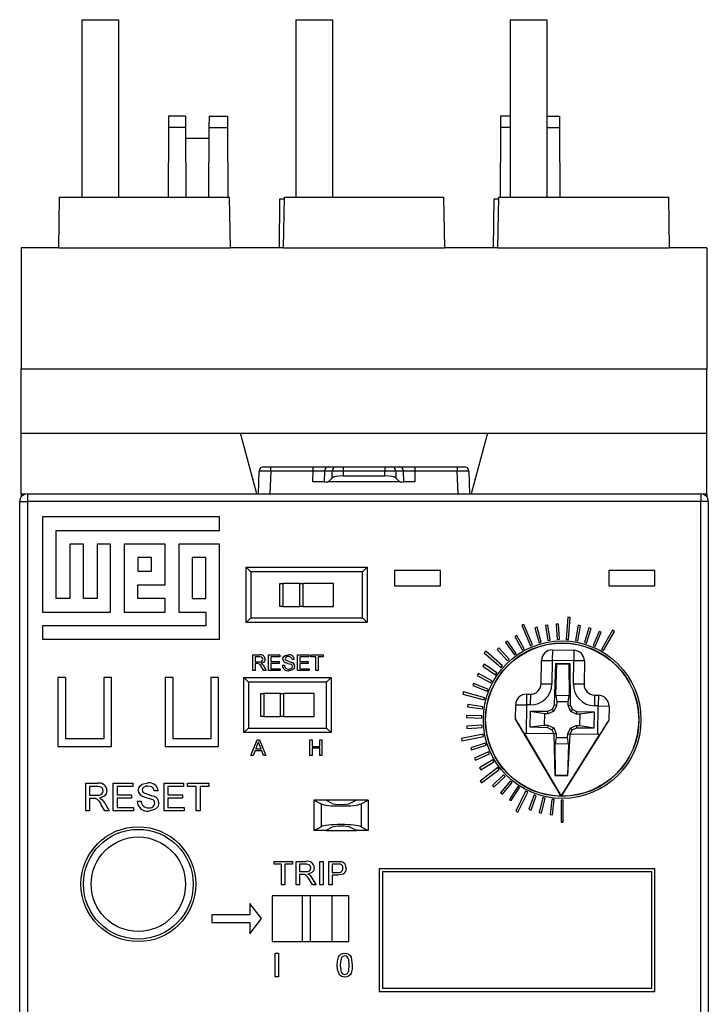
# Model space of a CAD drawing. Header units: millimetres. Extents: x 0 to 419, y 0 to 324.
# Tile 4 of 15: x 72 to 117, y 111 to 176. Entities that reach past the tile are written whole.
import ezdxf

# ---------------------------------------------------------------- set-up
doc = ezdxf.new("R2010")
doc.units = ezdxf.units.MM
doc.header["$LTSCALE"] = 1.5

msp = doc.modelspace()

# ---------------------------------------------------------------- linework, layer by layer
for p, q in [((76.507, 175.815), (76.507, 164.215)), ((76.507, 175.815), (78.907, 175.815)), ((78.907, 175.815), (78.907, 164.215)), ((90.507, 175.815), (90.507, 164.215)), ((90.507, 175.815), (92.907, 175.815)), ((92.907, 175.815), (92.907, 164.215)), ((104.507, 175.815), (104.507, 164.215)), ((104.507, 175.815), (106.907, 175.815)), ((106.907, 175.815), (106.907, 164.215)), ((82.179, 169.515), (82.175, 168.774)), ((83.285, 169.515), (82.179, 169.515)), ((83.285, 169.515), (83.288, 168.774)), ((84.829, 169.515), (84.825, 168.774)), ((84.829, 169.515), (86.035, 169.515)), ((86.035, 169.515), (86.038, 168.774)), ((103.879, 169.515), (103.875, 168.774)), ((104.507, 169.515), (103.879, 169.515)), ((106.907, 169.515), (107.735, 169.515)), ((107.735, 169.515), (107.738, 168.774)), ((82.175, 168.774), (82.156, 164.215)), ((83.288, 168.774), (82.175, 168.774)), ((83.288, 168.774), (83.308, 164.215)), ((84.825, 168.774), (84.806, 164.215)), ((84.825, 168.774), (86.038, 168.774)), ((86.038, 168.774), (86.058, 164.215)), ((103.875, 168.774), (103.856, 164.215)), ((104.507, 168.774), (103.875, 168.774)), ((106.907, 168.774), (107.738, 168.774)), ((107.738, 168.774), (107.758, 164.215)), ((83.291, 168.065), (84.822, 168.065)), ((75.007, 160.915), (75.064, 164.215)), ((75.064, 164.215), (86.149, 164.215)), ((86.149, 164.215), (86.207, 160.915)), ((89.426, 160.915), (89.454, 164.115)), ((89.454, 164.115), (89.763, 164.115)), ((89.707, 160.915), (89.764, 164.215)), ((89.764, 164.215), (100.149, 164.215)), ((100.149, 164.215), (100.207, 160.915)), ((103.426, 160.915), (103.454, 164.115)), ((103.454, 164.115), (103.763, 164.115)), ((103.707, 160.915), (103.764, 164.215)), ((103.764, 164.215), (114.849, 164.215)), ((114.849, 164.215), (114.907, 160.915)), ((75.007, 160.915), (72.557, 160.915)), ((72.557, 160.915), (72.557, 153.015)), ((75.007, 160.915), (86.207, 160.915)), ((89.707, 160.915), (86.207, 160.915)), ((89.707, 160.915), (100.207, 160.915)), ((103.707, 160.915), (100.207, 160.915)), ((103.707, 160.915), (114.907, 160.915)), ((117.357, 160.915), (114.907, 160.915)), ((117.357, 160.915), (117.357, 153.015)), ((72.557, 153.015), (117.357, 153.015)), ((72.557, 148.815), (72.557, 153.015)), ((117.357, 148.815), (117.357, 153.015)), ((72.557, 148.815), (86.885, 148.815)), ((72.557, 144.815), (72.557, 148.815)), ((87.95, 144.84), (86.885, 148.815)), ((86.885, 148.815), (103.029, 148.815)), ((103.029, 148.815), (101.963, 144.84)), ((103.029, 148.815), (117.357, 148.815)), ((117.357, 144.815), (117.357, 148.815)), ((88.058, 144.84), (88.109, 146.326)), ((88.409, 146.615), (88.859, 146.615)), ((88.859, 146.326), (88.807, 144.84)), ((88.859, 146.326), (88.859, 146.615)), ((88.859, 146.615), (91.643, 146.615)), ((91.643, 146.326), (88.859, 146.326)), ((91.624, 145.615), (91.643, 146.326)), ((91.643, 146.326), (91.643, 146.615)), ((91.643, 146.615), (92.657, 146.615)), ((92.367, 146.326), (92.348, 145.615)), ((92.881, 146.326), (92.367, 146.326)), ((92.657, 146.615), (93.17, 146.615)), ((92.868, 145.866), (92.881, 146.326)), ((93.17, 146.615), (93.605, 146.615)), ((93.605, 146.326), (93.596, 146.014)), ((93.596, 146.014), (96.317, 146.014)), ((93.605, 146.615), (96.309, 146.615)), ((93.605, 146.615), (93.605, 146.326)), ((96.309, 146.326), (93.605, 146.326)), ((96.309, 146.615), (96.309, 146.326)), ((96.309, 146.615), (96.743, 146.615)), ((96.317, 146.014), (96.309, 146.326)), ((96.743, 146.615), (97.257, 146.615)), ((97.033, 146.326), (97.045, 145.866)), ((97.546, 146.326), (97.033, 146.326)), ((97.257, 146.615), (98.27, 146.615)), ((97.565, 145.615), (97.546, 146.326)), ((98.27, 146.615), (98.27, 146.326)), ((98.27, 146.615), (101.054, 146.615)), ((98.27, 146.326), (98.289, 145.615)), ((101.054, 146.326), (98.27, 146.326)), ((101.054, 146.615), (101.054, 146.326)), ((101.054, 146.615), (101.504, 146.615)), ((101.106, 144.84), (101.054, 146.326)), ((101.804, 146.326), (101.856, 144.84)), ((92.348, 145.615), (91.624, 145.615)), ((92.348, 145.615), (92.609, 145.615)), ((92.609, 145.615), (92.868, 145.866)), ((97.305, 145.615), (92.609, 145.615)), ((97.045, 145.866), (97.305, 145.615)), ((97.305, 145.615), (97.565, 145.615)), ((98.289, 145.615), (97.565, 145.615)), ((72.557, 144.815), (72.557, 144.64)), ((72.801, 144.815), (72.557, 144.815)), ((72.957, 144.84), (72.957, 144.34)), ((72.957, 144.84), (116.957, 144.84)), ((116.957, 144.84), (116.957, 144.34)), ((117.357, 144.815), (117.112, 144.815)), ((117.357, 144.815), (117.357, 144.64)), ((72.457, 144.34), (72.957, 144.34)), ((72.457, 98.047), (72.457, 144.34)), ((72.957, 144.34), (72.957, 97.84)), ((116.957, 144.34), (72.957, 144.34)), ((116.957, 97.84), (116.957, 144.34)), ((117.457, 144.34), (116.957, 144.34)), ((117.457, 144.34), (117.457, 98.047)), ((85.512, 143.34), (73.957, 143.34)), ((73.957, 143.34), (73.957, 137.118)), ((85.512, 142.451), (85.512, 143.34)), ((74.846, 142.451), (85.512, 142.451)), ((74.846, 138.007), (74.846, 142.451)), ((75.734, 141.562), (75.734, 138.007)), ((76.623, 141.562), (75.734, 141.562)), ((76.623, 138.007), (76.623, 141.562)), ((77.512, 141.562), (77.512, 138.007)), ((78.401, 141.562), (77.512, 141.562)), ((78.401, 137.118), (78.401, 141.562)), ((81.957, 141.562), (79.29, 141.562)), ((79.29, 141.562), (79.29, 137.118)), ((81.957, 138.896), (81.957, 141.562)), ((82.846, 141.562), (82.846, 137.118)), ((85.512, 141.562), (82.846, 141.562)), ((85.512, 135.34), (85.512, 141.562)), ((81.068, 140.674), (80.179, 140.674)), ((80.179, 140.674), (80.179, 139.785)), ((81.068, 139.785), (81.068, 140.674)), ((84.623, 140.674), (83.734, 140.674)), ((83.734, 140.674), (83.734, 138.007)), ((84.623, 138.007), (84.623, 140.674)), ((80.179, 139.785), (81.068, 139.785)), ((87.257, 140.04), (95.157, 140.04)), ((87.257, 136.44), (87.257, 140.04)), ((87.557, 139.74), (87.257, 140.04)), ((94.857, 139.74), (87.557, 139.74)), ((87.557, 139.74), (87.557, 136.74)), ((95.157, 140.04), (94.857, 139.74)), ((94.857, 136.74), (94.857, 139.74)), ((95.157, 140.04), (95.157, 136.44)), ((96.957, 139.84), (96.957, 138.84)), ((99.957, 139.84), (96.957, 139.84)), ((99.957, 138.84), (99.957, 139.84)), ((113.957, 139.84), (110.957, 139.84)), ((110.957, 139.84), (110.957, 138.84)), ((113.957, 138.84), (113.957, 139.84)), ((89.457, 137.49), (89.457, 138.99)), ((89.457, 138.99), (89.657, 138.99)), ((89.657, 138.99), (89.657, 137.49)), ((90.757, 138.99), (89.657, 138.99)), ((90.757, 137.49), (90.757, 138.99)), ((90.757, 138.99), (90.957, 138.99)), ((90.957, 138.99), (90.957, 137.49)), ((92.957, 138.99), (90.957, 138.99)), ((92.957, 137.49), (92.957, 138.99)), ((80.179, 138.896), (81.957, 138.896)), ((80.179, 138.007), (80.179, 138.896)), ((96.957, 138.84), (99.957, 138.84)), ((110.957, 138.84), (113.957, 138.84)), ((75.734, 138.007), (74.846, 138.007)), ((77.512, 138.007), (76.623, 138.007)), ((81.957, 138.007), (80.179, 138.007)), ((81.957, 137.118), (81.957, 138.007)), ((83.734, 138.007), (84.623, 138.007)), ((73.957, 137.118), (78.401, 137.118)), ((79.29, 137.118), (81.957, 137.118)), ((82.846, 137.118), (84.623, 137.118)), ((84.623, 137.118), (84.623, 136.229)), ((89.657, 137.49), (89.457, 137.49)), ((89.657, 137.49), (90.757, 137.49)), ((90.957, 137.49), (90.757, 137.49)), ((90.957, 137.49), (92.957, 137.49)), ((87.557, 136.74), (87.257, 136.44)), ((95.157, 136.44), (87.257, 136.44)), ((87.557, 136.74), (94.857, 136.74)), ((95.157, 136.44), (94.857, 136.74)), ((108.27, 136.781), (108.175, 135.334)), ((108.42, 136.771), (108.27, 136.781)), ((108.325, 135.324), (108.42, 136.771)), ((84.623, 136.229), (73.957, 136.229)), ((73.957, 136.229), (73.957, 135.34)), ((105.412, 136.309), (105.273, 136.251)), ((105.273, 136.251), (105.828, 134.912)), ((105.967, 134.969), (105.412, 136.309)), ((106.263, 136.121), (106.118, 136.079)), ((106.118, 136.079), (106.393, 135.118)), ((106.537, 135.159), (106.263, 136.121)), ((106.963, 136.269), (106.815, 136.245)), ((106.815, 136.245), (106.978, 135.258)), ((107.126, 135.282), (106.963, 136.269)), ((107.675, 136.336), (107.525, 136.329)), ((107.525, 136.329), (107.574, 135.33)), ((107.724, 135.338), (107.675, 136.336)), ((108.952, 136.253), (108.773, 135.269)), ((108.92, 135.242), (109.099, 136.226)), ((109.099, 136.226), (108.952, 136.253)), ((109.649, 136.093), (109.359, 135.136)), ((109.502, 135.092), (109.793, 136.049)), ((109.793, 136.049), (109.649, 136.093)), ((110.324, 135.854), (109.926, 134.937)), ((110.064, 134.877), (110.461, 135.795)), ((110.461, 135.795), (110.324, 135.854)), ((111.192, 135.93), (110.467, 134.674)), ((110.597, 134.599), (111.322, 135.855)), ((111.322, 135.855), (111.192, 135.93)), ((73.957, 135.34), (85.512, 135.34)), ((104.327, 135.214), (104.205, 135.127)), ((104.205, 135.127), (104.788, 134.314)), ((104.91, 134.401), (104.327, 135.214)), ((104.936, 135.59), (104.805, 135.517)), ((104.805, 135.517), (105.291, 134.643)), ((105.422, 134.716), (104.936, 135.59)), ((106.393, 135.118), (106.537, 135.159)), ((106.978, 135.258), (107.126, 135.282)), ((107.574, 135.33), (107.724, 135.338)), ((108.175, 135.334), (108.325, 135.324)), ((108.773, 135.269), (108.92, 135.242)), ((109.359, 135.136), (109.502, 135.092)), ((102.919, 134.564), (102.82, 134.451)), ((102.82, 134.451), (103.91, 133.495)), ((104.009, 133.608), (102.919, 134.564)), ((103.765, 134.772), (103.654, 134.671)), ((103.654, 134.671), (104.325, 133.93)), ((104.437, 134.031), (103.765, 134.772)), ((105.291, 134.643), (105.422, 134.716)), ((105.828, 134.912), (105.967, 134.969)), ((107.268, 134.649), (107.258, 133.949)), ((107.268, 134.649), (108.667, 134.63)), ((108.667, 134.63), (108.658, 133.93)), ((109.926, 134.937), (110.064, 134.877)), ((110.467, 134.674), (110.597, 134.599)), ((87.698, 133.29), (87.698, 134.318)), ((87.698, 134.318), (88.144, 134.318)), ((88.149, 134.199), (87.843, 134.199)), ((87.843, 134.199), (87.843, 133.87)), ((87.843, 133.87), (88.118, 133.87)), ((88.725, 133.29), (88.725, 134.318)), ((88.725, 134.318), (89.45, 134.318)), ((89.45, 134.199), (88.87, 134.199)), ((88.87, 134.199), (88.87, 133.883)), ((88.87, 133.883), (89.41, 133.883)), ((89.41, 133.883), (89.41, 133.764)), ((89.45, 134.318), (89.45, 134.199)), ((90.398, 134.028), (90.253, 134.028)), ((90.622, 133.29), (90.622, 134.318)), ((90.622, 134.318), (91.346, 134.318)), ((91.346, 134.199), (90.767, 134.199)), ((90.767, 134.199), (90.767, 133.883)), ((90.767, 133.883), (91.307, 133.883)), ((91.307, 133.883), (91.307, 133.764)), ((91.346, 134.318), (91.346, 134.199)), ((91.491, 134.318), (92.295, 134.318)), ((91.491, 134.199), (91.491, 134.318)), ((91.82, 134.199), (91.491, 134.199)), ((91.82, 133.29), (91.82, 134.199)), ((92.295, 134.199), (91.965, 134.199)), ((91.965, 134.199), (91.965, 133.29)), ((92.295, 134.318), (92.295, 134.199)), ((104.325, 133.93), (104.437, 134.031)), ((104.788, 134.314), (104.91, 134.401)), ((106.538, 132.44), (106.558, 133.959)), ((106.558, 133.959), (107.258, 133.949)), ((107.258, 133.949), (107.238, 132.431)), ((108.658, 133.93), (107.258, 133.949)), ((108.638, 132.412), (108.658, 133.93)), ((109.358, 133.921), (108.658, 133.93)), ((109.358, 133.921), (109.338, 132.403)), ((87.843, 133.29), (87.698, 133.29)), ((87.991, 133.751), (87.843, 133.751)), ((87.843, 133.751), (87.843, 133.29)), ((88.406, 133.29), (88.278, 133.507)), ((88.404, 133.574), (88.572, 133.29)), ((88.572, 133.29), (88.406, 133.29)), ((89.476, 133.29), (88.725, 133.29)), ((89.41, 133.764), (88.87, 133.764)), ((88.87, 133.764), (88.87, 133.409)), ((88.87, 133.409), (89.476, 133.409)), ((89.476, 133.409), (89.476, 133.29)), ((89.621, 133.646), (89.766, 133.646)), ((91.373, 133.29), (90.622, 133.29)), ((91.307, 133.764), (90.767, 133.764)), ((90.767, 133.764), (90.767, 133.409)), ((90.767, 133.409), (91.373, 133.409)), ((91.373, 133.409), (91.373, 133.29)), ((91.965, 133.29), (91.82, 133.29)), ((102.81, 133.709), (102.725, 133.585)), ((102.725, 133.585), (103.547, 133.016)), ((103.632, 133.14), (102.81, 133.709)), ((103.91, 133.495), (104.009, 133.608)), ((107.476, 133.757), (107.392, 131.055)), ((107.559, 133.745), (107.476, 133.757)), ((108.436, 133.744), (107.476, 133.757)), ((107.496, 131.686), (107.559, 133.745)), ((107.559, 133.745), (108.352, 133.735)), ((108.352, 133.735), (108.436, 133.744)), ((108.352, 133.735), (108.36, 131.675)), ((108.447, 131.041), (108.436, 133.744)), ((75.457, 132.84), (74.957, 132.84)), ((74.957, 132.84), (74.957, 128.34)), ((75.457, 132.84), (75.457, 128.84)), ((77.957, 132.84), (77.957, 128.84)), ((78.457, 132.84), (77.957, 132.84)), ((78.457, 128.34), (78.457, 132.84)), ((82.457, 132.84), (81.957, 132.84)), ((81.957, 132.84), (81.957, 128.34)), ((82.457, 132.84), (82.457, 128.84)), ((85.457, 132.84), (84.957, 132.84)), ((84.957, 132.84), (84.957, 128.84)), ((85.457, 128.34), (85.457, 132.84)), ((87.107, 132.84), (92.807, 132.84)), ((87.107, 129.24), (87.107, 132.84)), ((87.407, 132.54), (87.107, 132.84)), ((87.407, 132.54), (87.407, 129.54)), ((92.507, 132.54), (87.407, 132.54)), ((92.807, 132.84), (92.507, 132.54)), ((92.507, 129.54), (92.507, 132.54)), ((92.807, 132.84), (92.807, 129.24)), ((102.43, 133.103), (102.359, 132.97)), ((102.359, 132.97), (103.241, 132.499)), ((103.312, 132.631), (102.43, 133.103)), ((103.241, 132.499), (103.312, 132.631)), ((103.547, 133.016), (103.632, 133.14)), ((101.454, 131.897), (101.416, 131.752)), ((102.855, 131.521), (101.454, 131.897)), ((102.122, 132.457), (102.067, 132.317)), ((102.067, 132.317), (102.997, 131.95)), ((103.052, 132.089), (102.122, 132.457)), ((102.997, 131.95), (103.052, 132.089)), ((106.538, 132.44), (107.238, 132.431)), ((109.338, 132.403), (108.638, 132.412)), ((88.207, 130.29), (88.207, 131.79)), ((88.207, 131.79), (88.407, 131.79)), ((88.407, 131.79), (88.407, 130.29)), ((89.507, 131.79), (88.407, 131.79)), ((89.507, 130.29), (89.507, 131.79)), ((89.507, 131.79), (89.707, 131.79)), ((89.707, 131.79), (89.707, 130.29)), ((91.707, 131.79), (89.707, 131.79)), ((91.707, 130.29), (91.707, 131.79)), ((101.416, 131.752), (102.816, 131.377)), ((102.816, 131.377), (102.855, 131.521)), ((105.579, 131.753), (105.569, 131.053)), ((105.579, 131.753), (105.829, 131.75)), ((105.829, 131.75), (105.819, 131.05)), ((107.496, 131.686), (107.553, 131.261)), ((107.496, 131.686), (108.36, 131.675)), ((107.553, 131.261), (107.545, 131.018)), ((108.292, 131.251), (107.553, 131.261)), ((108.292, 131.251), (108.36, 131.675)), ((108.293, 131.008), (108.292, 131.251)), ((110.028, 131.694), (110.019, 130.994)), ((110.028, 131.694), (110.278, 131.69)), ((110.278, 131.69), (110.269, 130.99)), ((101.735, 131.081), (101.713, 130.933)), ((101.713, 130.933), (102.703, 130.786)), ((102.725, 130.935), (101.735, 131.081)), ((102.703, 130.786), (102.725, 130.935)), ((104.857, 130.139), (104.869, 131.063)), ((104.869, 131.063), (105.569, 131.053)), ((105.569, 131.053), (105.544, 129.183)), ((105.819, 131.05), (105.569, 131.053)), ((105.814, 130.626), (105.8, 129.611)), ((106.956, 130.63), (105.814, 130.626)), ((106.746, 130.475), (105.814, 130.626)), ((107.251, 130.763), (106.956, 130.63)), ((106.989, 130.476), (106.956, 130.63)), ((107.366, 130.646), (106.989, 130.476)), ((107.392, 131.055), (107.251, 130.763)), ((107.366, 130.646), (107.251, 130.763)), ((107.545, 131.018), (107.366, 130.646)), ((107.545, 131.018), (107.392, 131.055)), ((108.293, 131.008), (108.447, 131.041)), ((108.462, 130.631), (108.293, 131.008)), ((108.58, 130.745), (108.447, 131.041)), ((108.462, 130.631), (108.58, 130.745)), ((108.834, 130.452), (108.462, 130.631)), ((108.872, 130.605), (108.58, 130.745)), ((108.834, 130.452), (108.872, 130.605)), ((110.013, 130.569), (108.872, 130.605)), ((110.269, 130.99), (110.019, 130.994)), ((110.244, 129.12), (110.269, 130.99)), ((110.269, 130.99), (110.969, 130.981)), ((110.969, 130.981), (110.957, 130.058)), ((88.407, 130.29), (88.207, 130.29)), ((88.407, 130.29), (89.507, 130.29)), ((89.707, 130.29), (89.507, 130.29)), ((89.707, 130.29), (91.707, 130.29)), ((101.663, 130.37), (101.658, 130.22)), ((101.658, 130.22), (102.657, 130.187)), ((102.662, 130.337), (101.663, 130.37)), ((102.657, 130.187), (102.662, 130.337)), ((104.857, 130.131), (104.857, 130.139)), ((107.84, 125.091), (104.857, 130.131)), ((106.746, 130.475), (106.736, 129.736)), ((106.989, 130.476), (106.746, 130.475)), ((110.956, 130.049), (107.84, 125.091)), ((109.078, 130.444), (108.834, 130.452)), ((109.068, 129.705), (109.078, 130.444)), ((110.013, 130.569), (109.078, 130.444)), ((110, 129.555), (110.013, 130.569)), ((110.956, 130.049), (110.957, 130.058)), ((87.407, 129.54), (87.107, 129.24)), ((87.407, 129.54), (92.507, 129.54)), ((92.807, 129.24), (92.507, 129.54)), ((102.668, 129.736), (101.671, 129.654)), ((101.671, 129.654), (101.684, 129.505)), ((101.684, 129.505), (102.68, 129.586)), ((102.68, 129.586), (102.668, 129.736)), ((105.8, 129.611), (106.736, 129.736)), ((105.8, 129.611), (106.942, 129.576)), ((106.736, 129.736), (106.979, 129.729)), ((106.979, 129.729), (106.942, 129.576)), ((106.942, 129.576), (107.234, 129.435)), ((106.979, 129.729), (107.351, 129.549)), ((107.351, 129.549), (107.234, 129.435)), ((107.234, 129.435), (107.358, 129.159)), ((107.351, 129.549), (107.52, 129.173)), ((108.268, 129.163), (108.448, 129.534)), ((108.43, 129.145), (108.562, 129.417)), ((108.448, 129.534), (108.824, 129.704)), ((108.448, 129.534), (108.562, 129.417)), ((108.562, 129.417), (108.857, 129.55)), ((108.824, 129.704), (109.068, 129.705)), ((108.824, 129.704), (108.857, 129.55)), ((108.857, 129.55), (110, 129.555)), ((109.068, 129.705), (110, 129.555)), ((77.957, 128.84), (75.457, 128.84)), ((84.957, 128.84), (82.457, 128.84)), ((92.807, 129.24), (87.107, 129.24)), ((87.564, 127.74), (87.972, 128.768)), ((87.972, 128.768), (88.135, 128.768)), ((88.135, 128.768), (88.543, 127.74)), ((91.419, 127.74), (91.419, 128.768)), ((91.419, 128.768), (91.564, 128.768)), ((91.564, 128.768), (91.564, 128.346)), ((92.064, 128.346), (92.064, 128.768)), ((92.064, 128.768), (92.209, 128.768)), ((92.209, 128.768), (92.209, 127.74)), ((102.743, 129.14), (101.321, 128.857)), ((101.321, 128.857), (101.35, 128.71)), ((101.35, 128.71), (102.772, 128.992)), ((102.772, 128.992), (102.743, 129.14)), ((105.444, 129.16), (107.84, 125.091)), ((107.358, 129.159), (105.544, 129.183)), ((107.367, 129.14), (107.358, 129.159)), ((107.52, 129.173), (107.367, 129.14)), ((107.367, 129.14), (107.434, 126.443)), ((107.521, 128.929), (107.453, 128.505)), ((107.52, 129.173), (107.521, 128.929)), ((107.521, 128.929), (108.261, 128.919)), ((107.84, 125.091), (110.344, 129.094)), ((108.261, 128.919), (108.268, 129.163)), ((108.318, 128.494), (108.261, 128.919)), ((108.268, 129.163), (108.421, 129.125)), ((108.282, 126.431), (108.421, 129.125)), ((108.43, 129.145), (108.421, 129.125)), ((110.244, 129.12), (108.43, 129.145)), ((74.957, 128.34), (78.457, 128.34)), ((81.957, 128.34), (85.457, 128.34)), ((87.835, 128.056), (87.718, 127.74)), ((88.272, 128.056), (87.835, 128.056)), ((87.983, 128.459), (87.878, 128.175)), ((87.878, 128.175), (88.229, 128.175)), ((88.229, 128.175), (88.129, 128.445)), ((88.389, 127.74), (88.272, 128.056)), ((91.564, 128.346), (92.064, 128.346)), ((92.064, 128.228), (91.564, 128.228)), ((91.564, 128.228), (91.564, 127.74)), ((92.064, 127.74), (92.064, 128.228)), ((102.885, 128.556), (101.933, 128.25)), ((101.933, 128.25), (101.979, 128.107)), ((101.979, 128.107), (102.931, 128.413)), ((102.931, 128.413), (102.885, 128.556)), ((107.462, 126.446), (107.453, 128.505)), ((108.318, 128.494), (107.453, 128.505)), ((108.318, 128.494), (108.254, 126.435)), ((87.718, 127.74), (87.564, 127.74)), ((88.543, 127.74), (88.389, 127.74)), ((91.564, 127.74), (91.419, 127.74)), ((92.209, 127.74), (92.064, 127.74)), ((103.094, 127.992), (102.183, 127.579)), ((102.183, 127.579), (102.245, 127.442)), ((102.245, 127.442), (103.156, 127.855)), ((103.365, 127.455), (102.507, 126.941)), ((103.156, 127.855), (103.094, 127.992)), ((103.442, 127.327), (103.365, 127.455)), ((102.507, 126.941), (102.584, 126.813)), ((103.696, 126.954), (102.546, 126.071)), ((102.584, 126.813), (103.442, 127.327)), ((102.637, 125.952), (103.787, 126.835)), ((103.787, 126.835), (103.696, 126.954)), ((102.546, 126.071), (102.637, 125.952)), ((104.082, 126.493), (103.363, 125.798)), ((103.468, 125.69), (104.186, 126.385)), ((104.518, 126.079), (103.884, 125.306)), ((104.186, 126.385), (104.082, 126.493)), ((104.634, 125.984), (104.518, 126.079)), ((107.462, 126.446), (107.434, 126.443)), ((107.434, 126.443), (108.282, 126.431)), ((108.254, 126.435), (107.462, 126.446)), ((108.254, 126.435), (108.282, 126.431)), ((76.775, 124.14), (76.775, 125.938)), ((76.775, 125.938), (77.555, 125.938)), ((77.028, 125.731), (77.028, 125.154)), ((77.564, 125.731), (77.028, 125.731)), ((78.572, 124.14), (78.572, 125.938)), ((78.572, 125.938), (79.84, 125.938)), ((79.84, 125.731), (78.826, 125.731)), ((78.826, 125.731), (78.826, 125.177)), ((79.84, 125.938), (79.84, 125.731)), ((81.5, 125.431), (81.246, 125.431)), ((81.891, 124.14), (81.891, 125.938)), ((81.891, 125.938), (83.159, 125.938)), ((83.159, 125.731), (82.145, 125.731)), ((82.145, 125.731), (82.145, 125.177)), ((83.159, 125.938), (83.159, 125.731)), ((83.413, 125.731), (83.413, 125.938)), ((83.413, 125.938), (84.819, 125.938)), ((83.989, 125.731), (83.413, 125.731)), ((83.989, 124.14), (83.989, 125.731)), ((84.819, 125.731), (84.242, 125.731)), ((84.242, 125.731), (84.242, 124.14)), ((84.819, 125.938), (84.819, 125.731)), ((103.363, 125.798), (103.468, 125.69)), ((104, 125.211), (104.634, 125.984)), ((104.999, 125.718), (104.457, 124.878)), ((104.583, 124.797), (105.125, 125.637)), ((105.125, 125.637), (104.999, 125.718)), ((77.028, 125.154), (77.51, 125.154)), ((77.288, 124.947), (77.028, 124.947)), ((77.028, 124.947), (77.028, 124.14)), ((78.826, 125.177), (79.771, 125.177)), ((79.771, 124.97), (78.826, 124.97)), ((78.826, 124.97), (78.826, 124.348)), ((79.771, 125.177), (79.771, 124.97)), ((82.145, 125.177), (83.09, 125.177)), ((83.09, 124.97), (82.145, 124.97)), ((82.145, 124.97), (82.145, 124.348)), ((83.09, 125.177), (83.09, 124.97)), ((91.681, 124.84), (92.151, 124.588)), ((92.457, 124.84), (91.681, 124.84)), ((91.681, 124.84), (91.681, 122.84)), ((92.876, 124.615), (92.457, 124.84)), ((94.457, 124.84), (92.457, 124.84)), ((94.457, 124.84), (94.037, 124.615)), ((95.232, 124.84), (94.457, 124.84)), ((94.763, 124.588), (95.232, 124.84)), ((95.232, 124.84), (95.232, 122.84)), ((103.884, 125.306), (104, 125.211)), ((104.457, 124.878), (104.583, 124.797)), ((105.517, 125.415), (104.876, 124.114)), ((105.011, 124.048), (105.652, 125.348)), ((105.652, 125.348), (105.517, 125.415)), ((106.067, 125.172), (105.731, 124.231)), ((105.872, 124.18), (106.209, 125.122)), ((106.209, 125.122), (106.067, 125.172)), ((106.642, 124.994), (106.414, 124.02)), ((106.561, 123.986), (106.788, 124.96)), ((106.788, 124.96), (106.642, 124.994)), ((107.232, 124.883), (107.118, 123.89)), ((107.381, 124.866), (107.232, 124.883)), ((107.267, 123.873), (107.381, 124.866)), ((107.832, 124.84), (107.832, 123.39)), ((107.982, 124.84), (107.832, 124.84)), ((107.982, 123.39), (107.982, 124.84)), ((78.014, 124.14), (77.79, 124.52)), ((78.01, 124.636), (78.305, 124.14)), ((78.826, 124.348), (79.886, 124.348)), ((79.886, 124.348), (79.886, 124.14)), ((80.14, 124.763), (80.393, 124.763)), ((82.145, 124.348), (83.205, 124.348)), ((83.205, 124.348), (83.205, 124.14)), ((92.151, 124.588), (92.151, 123.092)), ((94.763, 124.588), (94.763, 123.092)), ((105.731, 124.231), (105.872, 124.18)), ((77.028, 124.14), (76.775, 124.14)), ((78.305, 124.14), (78.014, 124.14)), ((79.886, 124.14), (78.572, 124.14)), ((83.205, 124.14), (81.891, 124.14)), ((84.242, 124.14), (83.989, 124.14)), ((104.876, 124.114), (105.011, 124.048)), ((106.414, 124.02), (106.561, 123.986)), ((107.118, 123.89), (107.267, 123.873)), ((91.681, 122.84), (92.151, 123.092)), ((92.876, 123.065), (92.457, 122.84)), ((94.457, 122.84), (94.037, 123.065)), ((94.763, 123.092), (95.232, 122.84)), ((107.832, 123.39), (107.982, 123.39)), ((92.457, 122.84), (91.681, 122.84)), ((92.457, 122.84), (94.457, 122.84)), ((95.232, 122.84), (94.457, 122.84)), ((89.076, 120.653), (89.076, 120.831)), ((89.076, 120.831), (90.281, 120.831)), ((89.57, 120.653), (89.076, 120.653)), ((89.57, 119.29), (89.57, 120.653)), ((90.281, 120.653), (89.787, 120.653)), ((89.787, 120.653), (89.787, 119.29)), ((90.281, 120.831), (90.281, 120.653)), ((90.518, 119.29), (90.518, 120.831)), ((90.518, 120.831), (91.187, 120.831)), ((90.736, 120.653), (90.736, 120.159)), ((91.195, 120.653), (90.736, 120.653)), ((92.079, 119.29), (92.079, 120.831)), ((92.079, 120.831), (92.296, 120.831)), ((92.296, 120.831), (92.296, 119.29)), ((92.652, 119.29), (92.652, 120.831)), ((92.652, 120.831), (93.218, 120.831)), ((93.237, 120.653), (92.869, 120.653)), ((92.869, 120.653), (92.869, 120.1)), ((113.957, 120.34), (95.957, 120.34)), ((95.957, 120.34), (95.957, 112.34)), ((113.957, 112.34), (113.957, 120.34)), ((90.736, 120.159), (91.148, 120.159)), ((90.958, 119.982), (90.736, 119.982)), ((90.736, 119.982), (90.736, 119.29)), ((91.577, 119.716), (91.83, 119.29)), ((92.869, 120.1), (93.241, 120.1)), ((93.247, 119.922), (92.869, 119.922)), ((92.869, 119.922), (92.869, 119.29)), ((113.757, 120.14), (96.157, 120.14)), ((96.157, 120.14), (96.157, 112.54)), ((113.757, 112.54), (113.757, 120.14)), ((89.787, 119.29), (89.57, 119.29)), ((90.736, 119.29), (90.518, 119.29)), ((91.581, 119.29), (91.389, 119.616)), ((91.83, 119.29), (91.581, 119.29)), ((92.296, 119.29), (92.079, 119.29)), ((92.869, 119.29), (92.652, 119.29)), ((93.957, 118.59), (88.957, 118.59)), ((88.957, 118.59), (88.957, 115.59)), ((90.919, 118.59), (90.919, 115.59)), ((91.457, 115.59), (91.457, 118.59)), ((92.866, 115.59), (92.866, 118.59)), ((93.957, 115.59), (93.957, 118.59)), ((87.507, 118.09), (87.507, 117.34)), ((88.257, 117.09), (87.507, 118.09)), ((87.507, 117.34), (85.007, 117.34)), ((85.007, 117.34), (85.007, 116.84)), ((87.507, 116.09), (88.257, 117.09)), ((85.007, 116.84), (87.507, 116.84)), ((87.507, 116.84), (87.507, 116.09)), ((88.957, 115.59), (93.957, 115.59)), ((89.154, 113.29), (89.154, 114.831)), ((89.154, 114.831), (89.372, 114.831)), ((89.372, 114.831), (89.372, 113.29)), ((89.372, 113.29), (89.154, 113.29)), ((95.957, 112.34), (113.957, 112.34)), ((96.157, 112.54), (113.757, 112.54))]:
    msp.add_line(p, q)
at = {"flags": 128}
for points in [[(88.118, 133.87), (88.208, 133.876), (88.289, 133.911), (88.33, 133.969), (88.343, 134.037)], [(88.343, 134.037), (88.325, 134.115), (88.271, 134.173), (88.149, 134.199)], [(88.488, 134.041), (88.464, 133.924), (88.391, 133.83), (88.216, 133.764)], [(89.66, 134.049), (89.678, 134.142), (89.726, 134.223), (89.801, 134.282), (90.017, 134.331)], [(90.023, 134.212), (89.94, 134.204), (89.863, 134.172), (89.82, 134.122), (89.805, 134.059)], [(89.805, 134.059), (89.817, 134.004), (89.842, 133.968)], [(89.842, 133.968), (90.066, 133.886), (90.246, 133.83)], [(90.253, 134.028), (90.228, 134.116), (90.164, 134.182), (90.023, 134.212)], [(88.063, 133.746), (88.023, 133.751), (87.991, 133.751)], [(88.216, 133.764), (88.262, 133.739), (88.296, 133.714)], [(88.296, 133.714), (88.361, 133.639), (88.404, 133.574)], [(90.424, 133.582), (90.384, 133.438), (90.278, 133.334), (90.051, 133.277)], [(88.054, 128.649), (88.02, 128.54), (87.983, 128.459)], [(88.129, 128.445), (88.087, 128.559), (88.054, 128.649)], [(77.51, 125.154), (77.666, 125.166), (77.81, 125.227), (77.88, 125.327), (77.904, 125.448)], [(77.904, 125.448), (77.873, 125.584), (77.778, 125.685), (77.564, 125.731)], [(78.158, 125.453), (78.116, 125.249), (77.987, 125.085), (77.681, 124.97)], [(80.209, 125.469), (80.239, 125.631), (80.324, 125.773), (80.455, 125.875), (80.833, 125.961)], [(80.843, 125.754), (80.697, 125.74), (80.564, 125.683), (80.489, 125.596), (80.462, 125.485)], [(80.462, 125.485), (80.482, 125.389), (80.527, 125.327)], [(81.246, 125.431), (81.202, 125.586), (81.09, 125.701), (80.843, 125.754)], [(77.413, 124.939), (77.343, 124.946), (77.288, 124.947)], [(77.681, 124.97), (77.762, 124.925), (77.82, 124.881)], [(77.82, 124.881), (77.935, 124.751), (78.01, 124.636)], [(81.101, 124.881), (80.747, 124.984), (80.474, 125.08)], [(81.546, 124.651), (81.476, 124.4), (81.29, 124.217), (80.893, 124.117)], [(91.148, 120.159), (91.283, 120.169), (91.405, 120.222), (91.466, 120.308), (91.486, 120.411)], [(91.486, 120.411), (91.46, 120.527), (91.378, 120.614), (91.195, 120.653)], [(91.704, 120.416), (91.668, 120.24), (91.557, 120.1), (91.295, 120.001)], [(93.218, 120.831), (93.346, 120.828), (93.447, 120.817)], [(93.415, 120.64), (93.316, 120.652), (93.237, 120.653)], [(93.798, 120.388), (93.75, 120.164), (93.599, 119.994), (93.247, 119.922)], [(91.065, 119.975), (91.005, 119.981), (90.958, 119.982)], [(91.295, 120.001), (91.365, 119.963), (91.415, 119.925)], [(91.415, 119.925), (91.513, 119.814), (91.577, 119.716)], [(93.204, 114.05), (93.22, 114.311), (93.287, 114.563), (93.354, 114.676), (93.449, 114.764), (93.569, 114.816), (93.698, 114.831)], [(93.491, 114.548), (93.413, 114.275), (93.402, 114.051)], [(93.995, 114.051), (93.958, 114.425), (93.925, 114.512), (93.867, 114.586), (93.788, 114.637), (93.696, 114.653)], [(93.698, 114.831), (93.828, 114.815), (93.948, 114.764), (94.044, 114.676), (94.108, 114.563), (94.192, 114.05)], [(93.354, 113.419), (93.225, 113.761), (93.204, 114.05)], [(93.402, 114.051), (93.437, 113.678), (93.47, 113.59), (93.529, 113.517), (93.607, 113.466), (93.698, 113.448)], [(93.698, 113.448), (93.79, 113.466), (93.868, 113.517), (93.926, 113.59), (93.959, 113.678), (93.995, 114.051)], [(94.192, 114.05), (94.176, 113.789), (94.109, 113.537), (94.043, 113.425), (93.947, 113.337), (93.828, 113.285), (93.698, 113.27)], [(93.698, 113.27), (93.487, 113.314), (93.354, 113.419)]]:
    msp.add_lwpolyline(points, dxfattribs=at)
for centre, radius in [((107.907, 130.09), 5.15), ((107.907, 130.09), 5.014), ((107.907, 130.09), 5), ((80.207, 119.34), 3.75), ((80.207, 119.34), 3.584), ((80.207, 119.34), 3.084)]:
    msp.add_circle(centre, radius)
for centre, radius, start, end in [((88.409, 146.315), 0.3, 90, 178), ((92.662, 146.321), 0.295, 90.96433, 179.0216), ((93.175, 146.321), 0.295, 90.96433, 179.0216), ((96.738, 146.321), 0.295, 0.9784, 89.03567), ((97.252, 146.321), 0.295, 0.9784, 89.03567), ((101.504, 146.315), 0.3, 2, 90), ((72.957, 144.34), 0.5, 90, 180), ((116.957, 144.34), 0.5, 0, 90), ((107.258, 133.949), 0.7, 89.23389, 179.23389), ((108.658, 133.93), 0.7, 359.23389, 89.23389), ((88.205, 134.041), 0.283, 359.94544, 102.45168), ((89.907, 134.055), 0.247, 181.30071, 247.36856), ((91.761, 139.335), 5.843, 250.51774, 254.20105), ((90.066, 134.002), 0.333, 4.47676, 98.53658), ((90.159, 133.58), 0.265, 0.49344, 70.82403), ((87.897, 133.381), 0.401, 18.34861, 65.69654), ((90, 133.653), 0.379, 181.09829, 277.70815), ((90.025, 133.655), 0.26, 181.94623, 274.28511), ((90.076, 133.597), 0.204, 261.08779, 353.6744), ((90.135, 133.573), 0.145, 0.65839, 75.91091), ((105.838, 132.45), 1.4, 269.23389, 359.23389), ((105.838, 132.45), 0.7, 269.23389, 359.23389), ((110.038, 132.394), 1.4, 179.23389, 269.23389), ((110.038, 132.394), 0.7, 179.23389, 269.23389), ((105.569, 131.053), 0.7, 89.23389, 179.23389), ((110.269, 130.99), 0.7, 359.23389, 89.23389), ((77.662, 125.454), 0.496, 359.94544, 102.45168), ((80.64, 125.479), 0.432, 181.30071, 247.36856), ((80.919, 125.386), 0.582, 4.47676, 98.53658), ((77.124, 124.299), 0.702, 18.34861, 65.69654), ((82.532, 130.045), 5.127, 246.97651, 255.33248), ((81.039, 124.635), 0.253, 0.65839, 75.91091), ((81.081, 124.647), 0.464, 0.49344, 70.82403), ((80.804, 124.775), 0.664, 181.09829, 277.70815), ((80.848, 124.778), 0.455, 181.94623, 274.28511), ((80.937, 124.678), 0.357, 261.08779, 353.6744), ((91.279, 120.416), 0.425, 359.94544, 102.45168), ((93.299, 120.376), 0.282, 258.08778, 1.29756), ((93.33, 120.403), 0.252, 355.26659, 70.22466), ((93.389, 120.411), 0.41, 356.82548, 81.87013), ((90.818, 119.426), 0.602, 18.34861, 65.69654), ((93.693, 114.408), 0.246, 89.26444, 145.23795)]:
    msp.add_arc(centre, radius, start, end)
for centre, major_axis, ratio, start_param, end_param in [((88.86, 146.315), (0.75, -0.01), 0.013945, 1.571722, 3.1413), ((91.642, 146.315), (0.75, 0.008), 0.013935, 0.261276, 1.569339), ((93.592, 145.814), (0.75, 0.001), 0.265521, 1.564147, 2.87221), ((93.605, 146.315), (0.75, -0.008), 0.013951, 1.571507, 2.879569), ((96.308, 146.315), (0.75, 0.008), 0.013951, 0.262024, 1.570086), ((96.322, 145.814), (0.75, -0.001), 0.265521, 0.269383, 1.577445), ((98.271, 146.315), (0.75, -0.008), 0.013935, 1.572254, 2.880316), ((101.054, 146.315), (0.75, 0.01), 0.013945, 0.000292, 1.569871), ((105.542, 128.983), (-0.685, 1.157), 0.004544, 4.86367, 6.290635), ((110.241, 128.92), (0.715, 1.138), 0.004544, 6.275735, 7.702701), ((105.513, 126.814), (0.032, 2.369), 0.295465, 0, 0.143831), ((110.212, 126.751), (0.032, 2.369), 0.295465, 6.139355, 6.283185), ((93.457, 124.636), (1.35, 0), 0.140541, 3.397745, 6.027033), ((93.457, 124.636), (0.6, 0), 0.140541, 3.397745, 6.027033), ((93.457, 123.044), (1.35, 0), 0.140541, 0.256152, 2.885441), ((93.457, 123.044), (0.6, 0), 0.140541, 0.256152, 2.885441)]:
    msp.add_ellipse(centre, major_axis=major_axis, ratio=ratio, start_param=start_param, end_param=end_param)

doc.saveas('drawing.dxf')
